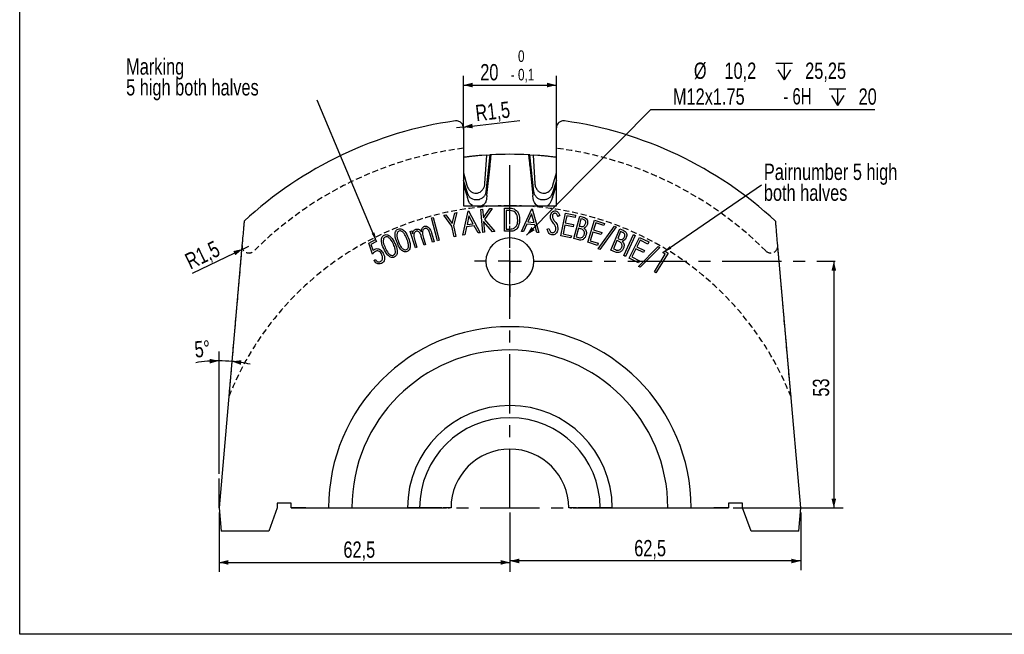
# Model space of a CAD drawing. Header units: millimetres. Extents: x 8 to 834, y 8 to 586.
# Tile 1 of 20: x 8 to 220, y 8 to 140. Entities that reach past the tile are written whole.
import ezdxf

# ---------------------------------------------------------------- set-up
doc = ezdxf.new("R2010")
doc.units = ezdxf.units.MM
doc.linetypes.add('CENTERX2', pattern=[20.32, 12.7, -2.54, 2.54, -2.54])
doc.linetypes.add('HIDDEN', pattern=[1.905, 1.27, -0.635])
for name, color, linetype in [('CENTERLINE', 4, 'CENTERX2'), ('DIMENSIONS', 2, 'Continuous'), ('HIDDEN', 3, 'HIDDEN'), ('TEXT', 2, 'Continuous')]:
    doc.layers.add(name, color=color, linetype=linetype)
doc.layers.add('OUTLINE', color=7, linetype='Continuous', lineweight=25)
doc.styles.add('SLDTEXTSTYLE0', font='TXT', dxfattribs={"width": 0.75})
doc.styles.add('SLDTEXTSTYLE9', font='TXT', dxfattribs={"width": 0.6875})
doc.dimstyles.new('SLDDIMSTYLE14', dxfattribs={"dimtxt": 3.5, "dimasz": 2, "dimexe": 0, "dimexo": 0.0625, "dimgap": 0.875, "dimtad": 1, "dimdec": 4, "dimzin": 12, "dimdsep": 46, "dimtxsty": 'SLDTEXTSTYLE0', "dimsah": 1, "dimcen": 0.09, "dimazin": 3, "dimtfac": 1, "dimtofl": 0, "dimtmove": 0, "dimatfit": 3, "dimfxl": 0, "dimfrac": 2, "dimtolj": 1, "dimtzin": 12, "dimarcsym": 0})
doc.dimstyles.new('SLDDIMSTYLE2', dxfattribs={"dimtxt": 3.5, "dimasz": 2, "dimexe": 0, "dimexo": 0.0625, "dimgap": 0.875, "dimtad": 1, "dimrnd": 1e-09, "dimzin": 12, "dimdsep": 46, "dimtxsty": 'SLDTEXTSTYLE0', "dimsah": 1, "dimcen": 0.09, "dimadec": 0, "dimazin": 3, "dimtfac": 1, "dimtofl": 0, "dimtmove": 0, "dimatfit": 3, "dimfxl": 0, "dimfrac": 2, "dimtolj": 1, "dimtzin": 12, "dimarcsym": 0})
doc.dimstyles.new('SLDDIMSTYLE21', dxfattribs={"dimtxt": 0.18, "dimasz": 2, "dimexe": 0, "dimexo": 0.0625, "dimgap": 0, "dimtad": 0, "dimtih": 1, "dimtoh": 1, "dimdec": 0, "dimrnd": 1e-09, "dimzin": 0, "dimdsep": 46, "dimtxsty": 'Standard', "dimsah": 1, "dimcen": 0.09, "dimadec": 0, "dimazin": 0, "dimtfac": 2, "dimtdec": 0, "dimtofl": 0, "dimtmove": 0, "dimatfit": 3, "dimfxl": 0, "dimfrac": 2, "dimtolj": 1, "dimtzin": 0, "dimarcsym": 0})
doc.dimstyles.new('SLDDIMSTYLE23', dxfattribs={"dimtxt": 3.5, "dimasz": 2, "dimexe": 0, "dimexo": 0.0625, "dimgap": 0.875, "dimtad": 1, "dimdec": 1, "dimrnd": 1e-09, "dimzin": 12, "dimdsep": 46, "dimtxsty": 'SLDTEXTSTYLE0', "dimsah": 1, "dimcen": 0.09, "dimadec": 0, "dimazin": 3, "dimtol": 1, "dimtm": 0.1, "dimtfac": 1, "dimtdec": 1, "dimtofl": 0, "dimtmove": 0, "dimatfit": 3, "dimfxl": 0, "dimfrac": 2, "dimtolj": 1, "dimarcsym": 0})
doc.dimstyles.new('SLDDIMSTYLE24', dxfattribs={"dimtxt": 3.5, "dimasz": 2, "dimexe": 0, "dimexo": 0.0625, "dimgap": 0.875, "dimtad": 0, "dimtih": 1, "dimtoh": 1, "dimdec": 1, "dimrnd": 1e-09, "dimzin": 12, "dimdsep": 46, "dimtxsty": 'SLDTEXTSTYLE0', "dimsah": 1, "dimcen": 0, "dimadec": 0, "dimazin": 3, "dimtfac": 1, "dimtofl": 0, "dimtmove": 0, "dimatfit": 3, "dimfxl": 0, "dimfrac": 2, "dimtolj": 1, "dimtzin": 12, "dimarcsym": 0})
doc.dimstyles.new('SLDDIMSTYLE6', dxfattribs={"dimtxt": 3.5, "dimasz": 2, "dimexe": 0, "dimexo": 0.0625, "dimgap": 0.875, "dimtad": 1, "dimrnd": 1e-09, "dimzin": 12, "dimdsep": 46, "dimtxsty": 'SLDTEXTSTYLE0', "dimsah": 1, "dimcen": 0, "dimadec": 0, "dimazin": 3, "dimtfac": 1, "dimtofl": 0, "dimtmove": 0, "dimatfit": 3, "dimfxl": 0, "dimfrac": 2, "dimtolj": 1, "dimtzin": 12, "dimarcsym": 0})

# ---------------------------------------------------------------- blocks, each defined once
blk = doc.blocks.new('_D_83')
at = {"layer": 'DIMENSIONS'}
for p, q in [((182.95, 88.16), (182.95, 35.16)), ((161.34, 35.16), (184.95, 35.16))]:
    blk.add_line(p, q, dxfattribs=at)
for points in [[(182.95, 88.16), (182.45, 86.16), (183.45, 86.16)], [(182.95, 35.16), (183.45, 37.16), (182.45, 37.16)]]:
    blk.add_solid(points, dxfattribs=at)
at = {"layer": 'DIMENSIONS', "insert": (178.44, 59.08), "char_height": 3.5, "attachment_point": 1, "rotation": 90, "style": 'SLDTEXTSTYLE0'}
blk.add_mtext('53', dxfattribs=at)
blk = doc.blocks.new('_D_84')
at = {"layer": 'DIMENSIONS'}
for p, q in [((50.84, 34.16), (50.84, 21.45)), ((113.34, 34.16), (113.34, 21.45)), ((50.84, 23.45), (113.34, 23.45))]:
    blk.add_line(p, q, dxfattribs=at)
for points in [[(50.84, 23.45), (52.84, 22.95), (52.84, 23.95)], [(113.34, 23.45), (111.34, 23.95), (111.34, 22.95)]]:
    blk.add_solid(points, dxfattribs=at)
at = {"layer": 'DIMENSIONS', "insert": (77.56, 27.96), "char_height": 3.5, "attachment_point": 1, "style": 'SLDTEXTSTYLE0'}
blk.add_mtext('62,5', dxfattribs=at)
blk = doc.blocks.new('_D_85')
at = {"layer": 'DIMENSIONS'}
for p, q in [((113.34, 34.16), (113.34, 21.76)), ((175.84, 34.16), (175.84, 21.76)), ((175.84, 23.76), (113.34, 23.76))]:
    blk.add_line(p, q, dxfattribs=at)
for points in [[(113.34, 23.76), (115.34, 23.26), (115.34, 24.26)], [(175.84, 23.76), (173.84, 24.26), (173.84, 23.26)]]:
    blk.add_solid(points, dxfattribs=at)
at = {"layer": 'DIMENSIONS', "insert": (140.06, 28.27), "char_height": 3.5, "attachment_point": 1, "style": 'SLDTEXTSTYLE0'}
blk.add_mtext('62,5', dxfattribs=at)
blk = doc.blocks.new('_D_86')
at = {"layer": 'DIMENSIONS'}
blk.add_line((50.84, 42.48), (50.84, 68.77), dxfattribs=at)
for start, end in [(90, 99.1151), (85, 90), (77.7627, 85)]:
    blk.add_arc((50.84, 35.16), 31.61, start, end, dxfattribs=at)
for points in [[(50.84, 66.77), (48.82, 67.21), (48.85, 66.21)], [(53.59, 66.65), (55.52, 65.92), (55.64, 66.91)]]:
    blk.add_solid(points, dxfattribs=at)
at = {"layer": 'DIMENSIONS', "insert": (45.42, 70.94), "char_height": 3.5, "attachment_point": 1, "rotation": 5.0861, "style": 'SLDTEXTSTYLE0'}
blk.add_mtext('5°', dxfattribs=at)
blk = doc.blocks.new('_D_87')
at = {"layer": 'DIMENSIONS'}
for p, q in [((103.34, 116.54), (103.34, 128.04)), ((123.34, 116.54), (123.34, 128.04)), ((103.34, 126.04), (123.34, 126.04))]:
    blk.add_line(p, q, dxfattribs=at)
for points in [[(103.34, 126.04), (105.34, 125.54), (105.34, 126.54)], [(123.34, 126.04), (121.34, 126.54), (121.34, 125.54)]]:
    blk.add_solid(points, dxfattribs=at)
at = {"layer": 'DIMENSIONS', "attachment_point": 1, "style": 'SLDTEXTSTYLE0'}
for s, insert, char_height in [('0', (115.08, 133.51), 2.5), ('20', (106.97, 130.56), 3.5), ('0,1', (115.08, 129.54), 2.5), ('-', (113.52, 129.54), 2.5)]:
    blk.add_mtext(s, dxfattribs=dict(at, insert=insert, char_height=char_height))
blk = doc.blocks.new('SW_SYMBOL_HOLE_DEPTH')
at = {"layer": 'DIMENSIONS', "color": 0}
for p, q in [((0, 875), (800, 875)), ((100, 555), (400, 75)), ((400, 875), (400, 75)), ((700, 555), (400, 75))]:
    blk.add_line(p, q, dxfattribs=at)
blk = doc.blocks.new('_D_88')
at = {"layer": 'DIMENSIONS'}
for p, q in [((116.92, 93.79), (143.61, 120.82)), ((143.61, 120.82), (191.79, 120.82))]:
    blk.add_line(p, q, dxfattribs=at)
blk.add_solid([(116.92, 93.79), (118.68, 94.86), (117.97, 95.56)], dxfattribs=at)
at = {"layer": 'DIMENSIONS', "xscale": 0.004470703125, "yscale": 0.004470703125, "zscale": 0.004470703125}
for p in [(170.5, 126.85), (181.98, 121.3)]:
    blk.add_blockref('SW_SYMBOL_HOLE_DEPTH', p, dxfattribs=at)
at = {"layer": 'DIMENSIONS', "char_height": 3.5, "attachment_point": 1}
for s, insert, style in [('%%c', (152.87, 130.88), 'SLDTEXTSTYLE0'), ('10,2', (159.44, 130.88), 'SLDTEXTSTYLE0'), ('25,25', (176.79, 130.88), 'SLDTEXTSTYLE0'), ('M12x1.75', (148.37, 125.33), 'SLDTEXTSTYLE0'), ('- 6H', (172.09, 125.38), 'SLDTEXTSTYLE9'), ('20', (188.27, 125.33), 'SLDTEXTSTYLE0')]:
    blk.add_mtext(s, dxfattribs=dict(at, insert=insert, style=style))
blk = doc.blocks.new('_D_89')
at = {"layer": 'DIMENSIONS'}
for q in [(101.84, 116.86), (115.5, 118.41)]:
    blk.add_line((103.33, 117.03), q, dxfattribs=at)
blk.add_solid([(103.33, 117.03), (105.37, 116.75), (105.26, 117.75)], dxfattribs=at)
at = {"layer": 'DIMENSIONS', "insert": (105.76, 121.73), "char_height": 3.5, "attachment_point": 1, "rotation": 6.4889, "style": 'SLDTEXTSTYLE0'}
blk.add_mtext('R1,5', dxfattribs=at)
blk = doc.blocks.new('_D_90')
at = {"layer": 'DIMENSIONS'}
for q in [(57.27, 91.45), (45.08, 85.54)]:
    blk.add_line((55.92, 90.8), q, dxfattribs=at)
blk.add_solid([(55.92, 90.8), (53.9, 90.37), (54.34, 89.47)], dxfattribs=at)
at = {"layer": 'DIMENSIONS', "insert": (43.16, 89.49), "char_height": 3.5, "attachment_point": 1, "rotation": 25.8867, "style": 'SLDTEXTSTYLE0'}
blk.add_mtext('R1,5', dxfattribs=at)
blk = doc.blocks.new('SW_NOTE_0_11')
at = {"layer": 'TEXT', "color": 0, "char_height": 3.5, "attachment_point": 1, "style": 'SLDTEXTSTYLE0'}
for s, insert in [('Marking', (-41.07, 9)), ('5 high both halves', (-41.07, 4.53))]:
    blk.add_mtext(s, dxfattribs=dict(at, insert=insert))
blk = doc.blocks.new('SW_NOTE_0_12')
at = {"layer": 'TEXT', "color": 0, "char_height": 3.5, "attachment_point": 1, "style": 'SLDTEXTSTYLE0'}
for s, insert in [('Pairnumber 5 high', (0.51, 4.57)), ('both halves', (0.51, 0.09))]:
    blk.add_mtext(s, dxfattribs=dict(at, insert=insert))
blk = doc.blocks.new('SW_CENTERMARKSYMBOL_0')
at = {"layer": 'CENTERLINE', "color": 0}
for p, q in [((0, 5), (0, 7.6)), ((0, 0), (0, 2.5)), ((-5, 0), (-7.6, 0)), ((0, 0), (-2.5, 0)), ((0, 0), (0, -2.5)), ((0, 0), (2.5, 0)), ((5, 0), (69.88, 0)), ((0, -5), (0, -7.6))]:
    blk.add_line(p, q, dxfattribs=at)

msp = doc.modelspace()

# ---------------------------------------------------------------- linework, layer by layer
at = {"layer": 'CENTERLINE'}
for p, q in [((113.3351, 35.16124), (113.3351, 111.16124)), ((66.3351, 35.16124), (160.3351, 35.16124))]:
    msp.add_line(p, q, dxfattribs=at)
at = {"layer": 'HIDDEN'}
for p, q in [((103.3351, 112.46715), (103.3351, 100.11124)), ((123.3351, 100.11124), (123.3351, 112.46715)), ((103.3351, 100.11124), (113.3351, 100.11124)), ((113.3351, 100.11124), (123.3351, 100.11124)), ((55.77123, 91.58145), (52.92147, 59.00859)), ((173.74872, 59.00859), (170.89897, 91.58145))]:
    msp.add_line(p, q, dxfattribs=at)
for centre, radius, start, end in [((113.3351, 35.16124), 77.95, 97.3706368, 134.8878689), ((113.3351, 35.16124), 77.95, 97.3706368, 134.8878689), ((113.3351, 35.16124), 77.95, 45.1121311, 82.6293632), ((113.3351, 35.16124), 77.95, 45.1121311, 82.6293632), ((113.3351, 35.16124), 64.95, 90, 158.4591334), ((113.3351, 35.16124), 64.95, 21.5408666, 90), ((57.26552, 91.45071), 1.5, 175, 314.8878689), ((169.40468, 91.45071), 1.5, 225.1121311, 5)]:
    msp.add_arc(centre, radius, start, end, dxfattribs=at)
at = {"layer": 'OUTLINE'}
for p, q in [((8, 8), (8, 586)), ((103.3351, 115.54158), (103.3351, 100.11124)), ((123.3351, 100.11124), (123.3351, 115.54158)), ((108.35126, 110.99765), (107.33915, 110.92435)), ((107.97136, 104.90919), (108.35126, 110.99765)), ((109.02734, 111.03906), (108.16141, 103.101)), ((108.35126, 110.99765), (109.02204, 111.03876)), ((108.42283, 102.8628), (109.22789, 111.05018)), ((109.22789, 111.05018), (109.02734, 111.03906)), ((117.44231, 111.05018), (118.24736, 102.8628)), ((117.64286, 111.03906), (117.44231, 111.05018)), ((118.50878, 103.101), (117.64286, 111.03906)), ((117.64816, 111.03876), (118.31893, 110.99765)), ((118.31893, 110.99765), (118.69883, 104.90919)), ((119.33105, 110.92435), (118.31893, 110.99765)), ((108.39651, 102.30613), (109.06444, 108.66101)), ((117.60576, 108.66101), (118.27368, 102.30613)), ((103.3351, 107.17422), (104.08021, 104.50022)), ((122.58999, 104.50022), (123.3351, 107.17422)), ((104.27025, 102.69202), (103.3351, 105.53206)), ((103.3351, 104.7005), (104.07487, 102.37067)), ((103.3351, 104.54464), (104.20555, 101.86564)), ((123.3351, 105.53206), (122.39994, 102.69202)), ((122.46464, 101.86564), (123.3351, 104.54464)), ((122.59533, 102.37067), (123.3351, 104.7005)), ((104.42958, 101.17617), (104.20555, 101.86564)), ((108.39651, 102.30613), (108.32073, 101.58515)), ((118.34946, 101.58515), (118.27368, 102.30613)), ((122.46464, 101.86564), (122.24062, 101.17617)), ((103.3351, 100.11124), (123.3351, 100.11124)), ((106.70394, 101.4144), (106.04654, 101.3453)), ((107.63365, 97.50157), (109.02688, 99.49176)), ((109.54971, 99.53382), (107.87003, 97.15201)), ((109.02688, 99.49176), (109.54971, 99.53382)), ((112.15497, 94.63491), (112.18903, 99.60787)), ((112.18903, 99.60787), (112.99131, 99.60186)), ((120.62365, 101.3453), (119.96626, 101.4144)), ((96.48176, 97.50334), (96.83633, 97.59849)), ((97.79687, 92.59448), (96.48176, 97.50334)), ((96.83633, 97.59849), (98.15144, 92.68963)), ((99.11069, 98.0475), (99.5524, 98.13764)), ((100.8635, 95.75083), (99.11069, 98.0475)), ((99.5524, 98.13764), (100.93962, 96.32474)), ((100.93962, 96.32474), (101.4905, 98.53127)), ((101.93221, 98.62142), (101.2411, 95.82694)), ((101.4905, 98.53127), (101.93221, 98.62142)), ((103.21, 93.78856), (104.34481, 98.97285)), ((104.53812, 97.93319), (104.12446, 96.05519)), ((104.34481, 98.97285), (104.43996, 98.98588)), ((104.43996, 98.98588), (106.93496, 94.3124)), ((105.44758, 96.24149), (104.53812, 97.93319)), ((107.08878, 99.3355), (107.48341, 99.36756)), ((107.48841, 94.36255), (107.08878, 99.3355)), ((107.48341, 99.36756), (107.63365, 97.50157)), ((112.55662, 99.12108), (112.52857, 95.10166)), ((112.83005, 99.11908), (112.55662, 99.12108)), ((115.85124, 94.60391), (118.04374, 99.44165)), ((118.01269, 98.38395), (117.21542, 96.63115)), ((118.53854, 96.534), (118.01269, 98.38395)), ((118.04374, 99.44165), (118.1389, 99.43463)), ((118.1389, 99.43463), (119.5762, 94.32947)), ((124.04922, 98.04252), (123.69065, 97.78511)), ((124.27665, 93.63656), (125.27024, 98.51736)), ((125.55369, 97.95847), (125.24319, 96.43303)), ((125.27024, 98.51736), (127.45974, 98.07265)), ((127.36158, 97.59088), (125.55369, 97.95847)), ((127.1071, 93.03458), (128.34809, 97.86932)), ((127.45974, 98.07265), (127.36158, 97.59088)), ((128.34809, 97.86932), (129.09228, 97.67801)), ((101.33826, 93.41809), (100.8635, 95.75083)), ((101.2411, 95.82694), (101.71586, 93.49421)), ((104.01829, 95.55539), (103.64069, 93.84966)), ((105.68496, 95.78977), (104.01829, 95.55539)), ((104.12446, 96.05519), (105.44758, 96.24149)), ((106.52029, 94.25431), (105.68496, 95.78977)), ((107.69675, 96.71331), (107.88305, 94.3946)), ((109.58076, 94.53082), (107.69675, 96.71331)), ((107.87003, 97.15201), (110.09358, 94.57289)), ((117.00709, 96.1634), (116.28193, 94.57186)), ((118.67375, 96.04121), (117.00709, 96.1634)), ((117.21542, 96.63115), (118.53854, 96.534)), ((119.16153, 94.35952), (118.67375, 96.04121)), ((121.36292, 95.05174), (121.72651, 95.25306)), ((125.14604, 95.95527), (124.75642, 94.0402)), ((126.93891, 95.59068), (125.14604, 95.95527)), ((125.24319, 96.43303), (127.03606, 96.06845)), ((127.03606, 96.06845), (126.93891, 95.59068)), ((128.07365, 95.26615), (127.59789, 93.41319)), ((128.28699, 95.21106), (128.07365, 95.26615)), ((128.59549, 97.30041), (128.19885, 95.75293)), ((128.19885, 95.75293), (128.4142, 95.69784)), ((129.03218, 97.18823), (128.59549, 97.30041)), ((130.07194, 92.24801), (131.5493, 96.9906)), ((131.77667, 96.40666), (131.31393, 94.92329)), ((131.5493, 96.9906), (133.68572, 96.32553)), ((133.54049, 95.85779), (131.77667, 96.40666)), ((132.32061, 90.83117), (135.79216, 95.74102)), ((136.17277, 95.6038), (132.69821, 90.69495)), ((133.68572, 96.32553), (133.54049, 95.85779)), ((135.79216, 95.74102), (136.17277, 95.6038)), ((91.8933, 94.57765), (92.24086, 94.68983)), ((93.02611, 91.07003), (91.8933, 94.57765)), ((92.24086, 94.68983), (92.43617, 94.08385)), ((94.88108, 91.66999), (94.30115, 93.46587)), ((94.78593, 93.15537), (95.22964, 91.78217)), ((96.74206, 92.27095), (96.12307, 94.18602)), ((96.48064, 94.3012), (97.09963, 92.38614)), ((101.71586, 93.49421), (101.33826, 93.41809)), ((103.64069, 93.84966), (103.21, 93.78856)), ((106.93496, 94.3124), (106.52029, 94.25431)), ((107.88305, 94.3946), (107.48841, 94.36255)), ((110.09358, 94.57289), (109.58076, 94.53082)), ((113.38494, 94.6259), (112.15497, 94.63491)), ((112.52857, 95.10166), (112.97529, 95.09865)), ((116.28193, 94.57186), (115.85124, 94.60391)), ((119.5762, 94.32947), (119.16153, 94.35952)), ((126.45113, 93.19485), (124.27665, 93.63656)), ((124.75642, 94.0402), (126.54928, 93.67562)), ((126.54928, 93.67562), (126.45113, 93.19485)), ((127.59789, 93.41319), (128.06464, 93.29299)), ((131.16969, 94.45955), (130.59077, 92.59957)), ((132.91849, 93.91468), (131.16969, 94.45955)), ((131.31393, 94.92329), (133.06272, 94.37842)), ((133.06272, 94.37842), (132.91849, 93.91468)), ((135.04835, 90.54613), (136.94639, 95.1505)), ((137.11165, 94.55555), (136.50468, 93.08119)), ((136.94639, 95.1505), (137.65452, 94.85903)), ((137.52631, 94.38427), (137.11165, 94.55555)), ((137.82726, 89.38312), (139.88355, 93.89534)), ((140.23811, 93.73308), (138.18182, 89.22086)), ((138.97833, 88.84083), (141.2059, 93.30697)), ((139.88355, 93.89534), (140.23811, 93.73308)), ((141.2059, 93.30697), (143.18506, 92.31939)), ((55.82552, 92.202), (50.8351, 35.16124)), ((82.99331, 92.04484), (84.4887, 92.82709)), ((83.82063, 89.68407), (82.99331, 92.04484)), ((84.70805, 92.40642), (83.47808, 91.76339)), ((83.47808, 91.76339), (83.93682, 90.46832)), ((84.4887, 92.82709), (84.70805, 92.40642)), ((92.8939, 92.66859), (93.37367, 91.18221)), ((93.37367, 91.18221), (93.02611, 91.07003)), ((95.22964, 91.78217), (94.88108, 91.66999)), ((97.09963, 92.38614), (96.74206, 92.27095)), ((98.15144, 92.68963), (97.79687, 92.59448)), ((128.14376, 92.76816), (127.1071, 93.03458)), ((132.19333, 91.58695), (130.07194, 92.24801)), ((130.59077, 92.59957), (132.33956, 92.0547)), ((132.33956, 92.0547), (132.19333, 91.58695)), ((136.31337, 92.61845), (135.58521, 90.85262)), ((136.5157, 92.53431), (136.31337, 92.61845)), ((136.50468, 93.08119), (136.71001, 92.99605)), ((141.33009, 92.69399), (140.63398, 91.29775)), ((140.63398, 91.29775), (142.25457, 90.48946)), ((140.97759, 87.08546), (145.17431, 91.32825)), ((142.96471, 91.87868), (141.33009, 92.69399)), ((145.53088, 91.12993), (141.33116, 86.89014)), ((143.18506, 92.31939), (142.96471, 91.87868)), ((145.17431, 91.32825), (145.53088, 91.12993)), ((175.8351, 35.16124), (170.84468, 92.202)), ((132.69821, 90.69495), (132.32061, 90.83117)), ((136.03493, 90.13948), (135.04835, 90.54613)), ((135.58521, 90.85262), (136.02992, 90.66933)), ((138.18182, 89.22086), (137.82726, 89.38312)), ((140.41663, 90.86106), (139.54223, 89.10925)), ((139.54223, 89.10925), (141.16283, 88.30096)), ((142.03723, 90.05276), (140.41663, 90.86106)), ((142.25457, 90.48946), (142.03723, 90.05276)), ((144.38849, 85.89186), (146.73826, 89.71297)), ((147.32219, 89.92531), (144.71702, 85.68954)), ((146.21742, 90.03348), (146.67115, 90.32595)), ((146.73826, 89.71297), (146.21742, 90.03348)), ((146.67115, 90.32595), (147.32219, 89.92531)), ((84.07203, 88.34292), (84.4256, 88.52722)), ((140.94348, 87.86025), (138.97833, 88.84083)), ((141.16283, 88.30096), (140.94348, 87.86025)), ((141.33116, 86.89014), (140.97759, 87.08546)), ((144.71702, 85.68954), (144.38849, 85.89186)), ((50.8351, 35.16124), (50.8351, 41.47657)), ((66.3351, 36.16124), (63.3351, 36.16124)), ((63.3351, 36.16124), (63.3351, 35.16124)), ((66.3351, 35.16124), (66.3351, 36.16124)), ((163.3351, 36.16124), (160.3351, 36.16124)), ((160.3351, 36.16124), (160.3351, 35.16124)), ((163.3351, 35.16124), (163.3351, 36.16124)), ((50.8351, 35.16124), (51.27254, 30.16124)), ((63.3351, 35.16124), (61.51525, 30.16124)), ((67.74557, 35.16124), (66.3351, 35.16124)), ((69.47762, 35.16124), (67.74557, 35.16124)), ((69.47762, 35.16124), (74.3851, 35.16124)), ((74.3851, 35.16124), (79.3851, 35.16124)), ((79.3851, 35.16124), (91.3351, 35.16124)), ((93.9351, 35.16124), (91.3351, 35.16124)), ((94.43989, 35.16124), (93.9351, 35.16124)), ((94.9351, 35.16124), (94.43989, 35.16124)), ((95.4851, 35.16124), (94.9351, 35.16124)), ((97.31879, 35.16124), (95.4851, 35.16124)), ((98.73788, 35.16124), (97.31879, 35.16124)), ((98.97907, 35.16124), (99.09027, 35.16124)), ((99.01045, 35.26124), (99.09062, 35.26124)), ((99.40924, 35.16124), (99.09027, 35.16124)), ((99.40924, 35.16124), (99.7282, 35.16124)), ((99.40959, 35.26124), (99.72857, 35.26124)), ((100.04717, 35.16124), (99.7282, 35.16124)), ((100.04717, 35.16124), (100.36613, 35.16124)), ((100.04754, 35.26124), (100.36652, 35.26124)), ((100.6851, 35.16124), (100.36613, 35.16124)), ((126.30406, 35.16124), (125.9851, 35.16124)), ((126.30368, 35.26124), (126.62265, 35.26124)), ((126.30406, 35.16124), (126.62303, 35.16124)), ((126.942, 35.16124), (126.62303, 35.16124)), ((126.94163, 35.26124), (127.2606, 35.26124)), ((126.942, 35.16124), (127.26096, 35.16124)), ((127.57993, 35.16124), (127.26096, 35.16124)), ((127.57958, 35.26124), (127.65974, 35.26124)), ((127.57993, 35.16124), (127.69113, 35.16124)), ((129.35141, 35.16124), (127.93232, 35.16124)), ((131.1851, 35.16124), (129.35141, 35.16124)), ((131.7351, 35.16124), (131.1851, 35.16124)), ((132.23031, 35.16124), (131.7351, 35.16124)), ((132.7351, 35.16124), (132.23031, 35.16124)), ((135.3351, 35.16124), (132.7351, 35.16124)), ((135.3351, 35.16124), (147.2851, 35.16124)), ((147.2851, 35.16124), (152.2851, 35.16124)), ((152.2851, 35.16124), (157.19258, 35.16124)), ((158.92462, 35.16124), (157.19258, 35.16124)), ((160.3351, 35.16124), (158.92462, 35.16124)), ((165.15495, 30.16124), (163.3351, 35.16124)), ((175.39765, 30.16124), (175.8351, 35.16124)), ((61.51525, 30.16124), (51.27254, 30.16124)), ((175.39765, 30.16124), (165.15495, 30.16124)), ((832, 8), (8, 8))]:
    msp.add_line(p, q, dxfattribs=at)
msp.add_circle((113.3351, 88.16124), 5.1, dxfattribs=at)
for radius, start, end in [(84, 98.0127777, 132.8351284), (84, 47.1648716, 81.9872223), (76, 86.968655, 93.031345), (38.95, 0, 180), (33.95, 0, 180), (22, 0, 180), (19.4, 0, 180), (12.65, 0, 180), (14.59722, 179.6074854, 180), (14.24483, 179.5977751, 180), (13.92586, 179.5885621, 180), (13.6069, 179.5789172, 180), (13.28793, 179.5688093, 180), (12.96897, 179.5582042, 180), (12.96897, 0, 0.4417958), (13.28793, 0, 0.4311907), (13.6069, 0, 0.4210828), (13.92586, 0, 0.4114379), (14.24483, 0, 0.4022249), (14.59722, 0, 0.3925146)]:
    msp.add_arc((113.3351, 35.16124), radius, start, end, dxfattribs=at)
for points, knots in [([(103.3351, 116.85579), (103.31553, 117.0312), (103.27128, 117.42791), (102.92888, 117.9418), (102.36156, 118.32471), (101.88148, 118.37697), (101.62811, 118.34144), (101.62601, 118.34115)], [0, 0, 0, 0, 0.160338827, 0.362628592, 0.64738194, 0.997076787, 1, 1, 1, 1]), ([(103.3351, 116.85579), (103.3351, 116.64865), (103.3351, 116.22754), (103.3351, 115.77269), (103.3351, 115.54158)], [0, 0, 0, 0, 0.491895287, 1, 1, 1, 1]), ([(125.04419, 118.34115), (125.04209, 118.34144), (124.78869, 118.37697), (124.30865, 118.32471), (123.74132, 117.9418), (123.39891, 117.4279), (123.35466, 117.0312), (123.3351, 116.85579)], [0, 0, 0, 0, 0.002923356, 0.352618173, 0.637371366, 0.839661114, 1, 1, 1, 1]), ([(123.3351, 115.54158), (123.3351, 115.88487), (123.3351, 116.34028), (123.3351, 116.75395), (123.3351, 116.85579)], [0, 0, 0, 0, 0.753797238, 1, 1, 1, 1]), ([(107.33915, 110.92435), (107.3258, 110.92329), (107.25512, 110.91769), (107.02155, 110.89898), (106.53719, 110.85714), (106.03775, 110.81061), (105.53932, 110.76088), (105.05972, 110.70983), (104.69519, 110.66873), (104.28185, 110.62053), (103.81474, 110.56314), (103.5453, 110.52812), (103.46651, 110.5178), (103.44799, 110.51537)], [0, 0, 0, 0, 0.0386958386, 0.2049789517, 0.3199723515, 0.406291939, 0.4781668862, 0.550229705, 0.6188373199, 0.6550743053, 0.7787722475, 0.9479965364, 1, 1, 1, 1]), ([(109.06444, 108.66101), (109.09884, 108.98837), (109.1677, 109.6435), (109.24918, 110.41872), (109.30524, 110.95215), (109.31244, 111.0206), (109.31605, 111.0549)], [0, 0, 0, 0, 0.250579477, 0.50147869, 0.750193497, 1, 1, 1, 1]), ([(117.35415, 111.0549), (117.35759, 111.02217), (117.36447, 110.95672), (117.41826, 110.44492), (117.49898, 109.67694), (117.56921, 109.00871), (117.60576, 108.66101)], [0, 0, 0, 0, 0.244134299, 0.488271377, 0.733727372, 1, 1, 1, 1]), ([(123.22221, 110.51537), (123.20482, 110.51765), (123.13013, 110.52743), (122.88276, 110.55959), (122.39926, 110.61932), (121.90075, 110.67752), (121.40449, 110.73216), (120.92717, 110.78156), (120.56549, 110.81672), (120.1527, 110.85527), (119.68562, 110.896), (119.42393, 110.91697), (119.34735, 110.92305), (119.33105, 110.92435)], [0, 0, 0, 0, 0.049231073, 0.211510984, 0.324916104, 0.410148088, 0.481617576, 0.553254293, 0.62196858, 0.657931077, 0.782743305, 0.953769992, 1, 1, 1, 1]), ([(104.08021, 104.50022), (104.17647, 104.24429), (104.36131, 103.7529), (104.87251, 103.1992), (105.47405, 102.86313), (106.10218, 102.76869), (106.69091, 102.89919), (107.19064, 103.2025), (107.6, 103.6674), (107.88328, 104.25597), (107.94257, 104.69568), (107.97136, 104.90919)], [0, 0, 0, 0, 0.139319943, 0.267502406, 0.375009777, 0.483017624, 0.578919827, 0.672203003, 0.77318527, 0.889864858, 1, 1, 1, 1]), ([(118.69883, 104.90919), (118.71338, 104.77833), (118.75844, 104.37296), (118.99567, 103.76663), (119.47433, 103.18962), (120.0671, 102.8546), (120.69398, 102.77367), (121.26699, 102.8993), (121.7868, 103.19995), (122.244, 103.68682), (122.48539, 104.15734), (122.57451, 104.44947), (122.58999, 104.50022)], [0, 0, 0, 0, 0.06755943, 0.209267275, 0.32568722, 0.442794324, 0.543340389, 0.636253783, 0.733266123, 0.843122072, 0.972744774, 1, 1, 1, 1]), ([(106.04654, 101.3453), (105.82553, 101.37934), (105.38164, 101.44772), (104.80983, 101.81635), (104.441, 102.25839), (104.31534, 102.57753), (104.27025, 102.69202)], [0, 0, 0, 0, 0.279109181, 0.560561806, 0.842350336, 1, 1, 1, 1]), ([(108.16141, 103.101), (108.1224, 102.90661), (108.03971, 102.49459), (107.66647, 101.95371), (107.19166, 101.58168), (106.84143, 101.46155), (106.70394, 101.4144)], [0, 0, 0, 0, 0.252624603, 0.535452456, 0.817636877, 1, 1, 1, 1]), ([(108.32073, 101.58515), (108.26879, 101.35596), (108.14931, 100.82876), (107.77983, 100.33881), (107.44933, 100.16746), (107.34089, 100.11124)], [0, 0, 0, 0, 0.340689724, 0.783671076, 1, 1, 1, 1]), ([(119.26228, 100.11124), (119.02693, 100.30382), (118.64168, 100.61908), (118.39976, 101.21884), (118.35823, 101.52125), (118.34946, 101.58515)], [0, 0, 0, 0, 0.5532212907, 0.9056036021, 1, 1, 1, 1]), ([(119.96626, 101.4144), (119.75715, 101.49365), (119.33718, 101.65282), (118.85451, 102.13228), (118.58564, 102.64135), (118.52908, 102.97963), (118.50878, 103.101)], [0, 0, 0, 0, 0.2791096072, 0.5605626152, 0.8423493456, 1, 1, 1, 1]), ([(122.39994, 102.69202), (122.32136, 102.50999), (122.15481, 102.12417), (121.67728, 101.67271), (121.1355, 101.40752), (120.76794, 101.36284), (120.62365, 101.3453)], [0, 0, 0, 0, 0.252622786, 0.53545348, 0.817636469, 1, 1, 1, 1]), ([(105.27991, 100.15797), (105.13389, 100.23819), (104.81785, 100.41181), (104.55496, 100.83005), (104.45136, 101.11604), (104.42958, 101.17617)], [0, 0, 0, 0, 0.404149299, 0.874708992, 1, 1, 1, 1]), ([(112.99131, 99.60186), (113.23174, 99.59959), (113.66058, 99.59554), (114.06962, 99.46911), (114.24932, 99.41356)], [0, 0, 0, 0, 0.56065945, 1, 1, 1, 1]), ([(122.24062, 101.17617), (122.14426, 100.95774), (121.93653, 100.4868), (121.58091, 100.24232), (121.39023, 100.11124)], [0, 0, 0, 0, 0.463818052, 1, 1, 1, 1]), ([(114.02497, 98.96885), (113.80504, 99.02111), (113.4118, 99.11457), (113.00802, 99.1177), (112.83005, 99.11908)], [0, 0, 0, 0, 0.559251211, 1, 1, 1, 1]), ([(115.03759, 97.03174), (114.99819, 97.46953), (114.94322, 98.08035), (114.47794, 98.72609), (114.17588, 98.88797), (114.02497, 98.96885)], [0, 0, 0, 0, 0.558691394, 0.77951874, 1, 1, 1, 1]), ([(114.24932, 99.41356), (114.47066, 99.27025), (114.9142, 98.98306), (115.35255, 98.11925), (115.40014, 97.44667), (115.42921, 97.03575)], [0, 0, 0, 0, 0.2792719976, 0.5596547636, 1, 1, 1, 1]), ([(122.15219, 97.20619), (122.1075, 97.3502), (122.02766, 97.60749), (122.05362, 97.87478), (122.06505, 97.99245)], [0, 0, 0, 0, 0.559761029, 1, 1, 1, 1]), ([(122.06505, 97.99245), (122.10116, 98.14472), (122.1733, 98.44886), (122.44549, 98.79988), (122.80132, 99.01067), (123.0484, 99.00626), (123.17182, 99.00407)], [0, 0, 0, 0, 0.2806228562, 0.5605202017, 0.7804904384, 1, 1, 1, 1]), ([(122.46469, 97.95138), (122.45856, 97.81748), (122.4476, 97.57791), (122.55815, 97.36653), (122.60691, 97.2733)], [0, 0, 0, 0, 0.558914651, 1, 1, 1, 1]), ([(123.08468, 98.49625), (122.99711, 98.49722), (122.82177, 98.49917), (122.62643, 98.33844), (122.50739, 98.15063), (122.47892, 98.0178), (122.46469, 97.95138)], [0, 0, 0, 0, 0.278889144, 0.55839749, 0.779186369, 1, 1, 1, 1]), ([(123.69065, 97.78511), (123.62376, 97.95699), (123.53066, 98.19624), (123.29492, 98.43751), (123.15473, 98.47668), (123.08468, 98.49625)], [0, 0, 0, 0, 0.560731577, 0.780490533, 1, 1, 1, 1]), ([(123.17182, 99.00407), (123.29572, 98.96685), (123.54375, 98.89236), (123.85002, 98.53157), (123.97359, 98.2282), (124.04922, 98.04252)], [0, 0, 0, 0, 0.2791252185, 0.558790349, 1, 1, 1, 1]), ([(129.09228, 97.67801), (129.27434, 97.62643), (129.63624, 97.5239), (129.98395, 97.09669), (130.07688, 96.6174), (130.02546, 96.32829), (129.99973, 96.18362)], [0, 0, 0, 0, 0.280973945, 0.55850083, 0.779081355, 1, 1, 1, 1]), ([(56.22425, 96.75954), (56.22391, 96.75568), (56.2227, 96.74179), (56.20469, 96.53595), (56.15272, 95.94194), (56.0527, 94.79875), (55.93559, 93.46022), (55.85325, 92.51899), (55.82552, 92.202)], [0, 0, 0, 0, 0.04608614, 0.16557164, 0.316002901, 0.527633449, 0.840916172, 1, 1, 1, 1]), ([(94.27912, 94.51955), (94.32754, 94.79108), (94.3951, 95.16995), (94.7169, 95.55188), (94.9132, 95.64025), (95.01129, 95.68441)], [0, 0, 0, 0, 0.558604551, 0.779443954, 1, 1, 1, 1]), ([(95.0824, 95.22368), (94.99436, 95.18152), (94.81807, 95.0971), (94.5912, 94.77063), (94.46817, 94.08339), (94.65866, 93.52704), (94.78593, 93.15537)], [0, 0, 0, 0, 0.12487013, 0.250049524, 0.498989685, 1, 1, 1, 1]), ([(95.01129, 95.68441), (95.1039, 95.70501), (95.28912, 95.7462), (95.66418, 95.65602), (96.18594, 95.21081), (96.36264, 94.66542), (96.48064, 94.3012)], [0, 0, 0, 0, 0.125257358, 0.25051504, 0.499496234, 1, 1, 1, 1]), ([(96.12307, 94.18602), (96.04525, 94.45688), (95.94797, 94.79546), (95.67169, 95.11079), (95.494, 95.22182), (95.28606, 95.27081), (95.15029, 95.23939), (95.0824, 95.22368)], [0, 0, 0, 0, 0.50015531, 0.62522358, 0.750219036, 0.875090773, 1, 1, 1, 1]), ([(112.97529, 95.09865), (113.18636, 95.09637), (113.56283, 95.0923), (113.92844, 95.18022), (114.08907, 95.21884)], [0, 0, 0, 0, 0.560652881, 1, 1, 1, 1]), ([(115.42921, 97.03575), (115.40347, 96.70067), (115.35206, 96.0317), (114.92879, 95.16365), (114.18386, 94.65254), (113.65206, 94.6348), (113.38494, 94.6259)], [0, 0, 0, 0, 0.280905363, 0.56081689, 0.779401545, 1, 1, 1, 1]), ([(114.08907, 95.21884), (114.26411, 95.32346), (114.61494, 95.53314), (114.9691, 96.1946), (115.01161, 96.71425), (115.03759, 97.03174)], [0, 0, 0, 0, 0.279204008, 0.559612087, 1, 1, 1, 1]), ([(121.72651, 95.25306), (121.79043, 95.03572), (121.87949, 94.73293), (122.13574, 94.40214), (122.30712, 94.34504), (122.39257, 94.31657)], [0, 0, 0, 0, 0.56051494, 0.780861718, 1, 1, 1, 1]), ([(122.64297, 96.44097), (122.53956, 96.57649), (122.35502, 96.81834), (122.21413, 97.08775), (122.15219, 97.20619)], [0, 0, 0, 0, 0.5603936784, 1, 1, 1, 1]), ([(122.60691, 97.2733), (122.68224, 97.1655), (122.81678, 96.97299), (122.96038, 96.78716), (123.02358, 96.70539)], [0, 0, 0, 0, 0.559924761, 1, 1, 1, 1]), ([(123.17382, 95.54954), (123.09071, 95.72546), (122.94219, 96.03984), (122.73446, 96.31832), (122.64297, 96.44097)], [0, 0, 0, 0, 0.559583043, 1, 1, 1, 1]), ([(123.02358, 96.70539), (123.24187, 96.41813), (123.63064, 95.90653), (123.63963, 95.26915), (123.64357, 94.98964)], [0, 0, 0, 0, 0.561469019, 1, 1, 1, 1]), ([(123.22891, 95.04373), (123.23623, 95.14028), (123.24931, 95.3128), (123.1969, 95.47716), (123.17382, 95.54954)], [0, 0, 0, 0, 0.559640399, 1, 1, 1, 1]), ([(128.4142, 95.69784), (128.55307, 95.66328), (128.82881, 95.59464), (129.23518, 95.69236), (129.49444, 95.96735), (129.56953, 96.17825), (129.60711, 96.28378)], [0, 0, 0, 0, 0.281544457, 0.559028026, 0.779330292, 1, 1, 1, 1]), ([(129.60711, 96.28378), (129.62765, 96.39738), (129.66858, 96.62364), (129.5378, 96.93792), (129.29023, 97.10954), (129.11831, 97.16196), (129.03218, 97.18823)], [0, 0, 0, 0, 0.280379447, 0.558461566, 0.778810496, 1, 1, 1, 1]), ([(129.99973, 96.18362), (129.92004, 95.96451), (129.77775, 95.57324), (129.41441, 95.37876), (129.25454, 95.2932)], [0, 0, 0, 0, 0.560007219, 1, 1, 1, 1]), ([(129.25454, 95.2932), (129.37036, 95.19309), (129.60163, 94.99318), (129.81332, 94.47009), (129.75804, 94.0794), (129.72429, 93.84087)], [0, 0, 0, 0, 0.280927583, 0.560987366, 1, 1, 1, 1]), ([(170.84468, 92.202), (170.79113, 92.81406), (170.69408, 93.92336), (170.57361, 95.30031), (170.49718, 96.17392), (170.45388, 96.66887), (170.44854, 96.72992), (170.44595, 96.75954)], [0, 0, 0, 0, 0.306233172, 0.555020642, 0.735761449, 0.871741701, 1, 1, 1, 1]), ([(86.22247, 90.89324), (86.00455, 91.39124), (85.67811, 92.13723), (85.71889, 93.1051), (85.97746, 93.59577), (86.20834, 93.73926), (86.32363, 93.81091)], [0, 0, 0, 0, 0.500799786, 0.750178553, 0.875250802, 1, 1, 1, 1]), ([(86.53297, 93.38823), (86.44359, 93.3266), (86.26438, 93.20302), (86.09331, 92.79245), (86.11649, 92.02396), (86.38424, 91.43302), (86.56301, 91.03847)], [0, 0, 0, 0, 0.124437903, 0.249525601, 0.498920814, 1, 1, 1, 1]), ([(86.32363, 93.81091), (86.45365, 93.85249), (86.71397, 93.93574), (87.25867, 93.81769), (88.03265, 93.22712), (88.39832, 92.49474), (88.64234, 92.00602)], [0, 0, 0, 0, 0.124847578, 0.249957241, 0.499482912, 1, 1, 1, 1]), ([(88.31482, 91.84376), (88.12239, 92.23025), (87.83408, 92.80935), (87.27005, 93.32804), (86.84856, 93.46903), (86.63797, 93.41511), (86.53297, 93.38823)], [0, 0, 0, 0, 0.50095012, 0.750576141, 0.875631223, 1, 1, 1, 1]), ([(89.07975, 92.19012), (88.888, 92.6969), (88.60076, 93.45602), (88.68514, 94.41724), (88.96354, 94.89544), (89.2007, 95.02705), (89.31914, 95.09277)], [0, 0, 0, 0, 0.5007850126, 0.7501372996, 0.8752218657, 1, 1, 1, 1]), ([(89.50643, 94.65907), (89.41443, 94.60212), (89.22991, 94.48792), (89.04392, 94.08547), (89.02997, 93.321), (89.26583, 92.71914), (89.4233, 92.31733)], [0, 0, 0, 0, 0.124390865, 0.249460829, 0.498919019, 1, 1, 1, 1]), ([(89.31914, 95.09277), (89.45073, 95.12753), (89.71424, 95.19715), (90.24919, 95.04658), (90.987, 94.41836), (91.31368, 93.67065), (91.53168, 93.17169)], [0, 0, 0, 0, 0.124813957, 0.249919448, 0.499457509, 1, 1, 1, 1]), ([(91.19814, 93.02746), (91.02634, 93.42194), (90.76892, 94.01301), (90.23648, 94.5599), (89.82471, 94.72398), (89.61235, 94.68067), (89.50643, 94.65907)], [0, 0, 0, 0, 0.500972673, 0.750628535, 0.87562664, 1, 1, 1, 1]), ([(91.53168, 93.17169), (91.71866, 92.66058), (91.99883, 91.89472), (91.89603, 90.93021), (91.60912, 90.45545), (91.37176, 90.32245), (91.25323, 90.25603)], [0, 0, 0, 0, 0.500585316, 0.750086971, 0.875193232, 1, 1, 1, 1]), ([(92.43617, 94.08385), (92.46114, 94.2039), (92.5057, 94.41816), (92.60837, 94.61103), (92.65352, 94.69583)], [0, 0, 0, 0, 0.560301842, 1, 1, 1, 1]), ([(92.65352, 94.69583), (92.72808, 94.79113), (92.86127, 94.96135), (93.05919, 95.04544), (93.1463, 95.08245)], [0, 0, 0, 0, 0.5598885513, 1, 1, 1, 1]), ([(93.22243, 94.62272), (93.1389, 94.58308), (92.97163, 94.5037), (92.7527, 94.19859), (92.60598, 93.55467), (92.77863, 93.02333), (92.8939, 92.66859)], [0, 0, 0, 0, 0.124975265, 0.250277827, 0.499450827, 1, 1, 1, 1]), ([(93.1463, 95.08245), (93.2735, 95.10379), (93.52814, 95.14651), (93.97055, 94.95837), (94.16205, 94.68603), (94.27912, 94.51955)], [0, 0, 0, 0, 0.279510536, 0.559577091, 1, 1, 1, 1]), ([(94.30115, 93.46587), (94.21763, 93.7538), (94.11322, 94.11369), (93.84284, 94.47138), (93.6612, 94.60271), (93.44164, 94.67027), (93.29552, 94.63857), (93.22243, 94.62272)], [0, 0, 0, 0, 0.5005198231, 0.6256205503, 0.7505627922, 0.8752353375, 1, 1, 1, 1]), ([(122.35551, 93.83179), (122.20446, 93.87843), (121.90179, 93.97187), (121.54424, 94.43125), (121.43176, 94.81619), (121.36292, 95.05174)], [0, 0, 0, 0, 0.278837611, 0.558711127, 1, 1, 1, 1]), ([(123.64357, 94.98964), (123.60062, 94.81421), (123.51475, 94.4635), (123.18488, 94.07557), (122.78362, 93.82009), (122.4981, 93.82789), (122.35551, 93.83179)], [0, 0, 0, 0, 0.280367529, 0.560522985, 0.780521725, 1, 1, 1, 1]), ([(122.39257, 94.31657), (122.50878, 94.31841), (122.74166, 94.32211), (123.00705, 94.52806), (123.16842, 94.77842), (123.20874, 94.95527), (123.22891, 95.04373)], [0, 0, 0, 0, 0.278556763, 0.558193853, 0.779003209, 1, 1, 1, 1]), ([(128.06464, 93.29299), (128.21268, 93.25603), (128.50656, 93.18266), (128.93418, 93.30378), (129.20658, 93.59625), (129.28795, 93.82006), (129.32866, 93.93202)], [0, 0, 0, 0, 0.281459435, 0.558723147, 0.779254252, 1, 1, 1, 1]), ([(129.72429, 93.84087), (129.6578, 93.65105), (129.52495, 93.27181), (129.1086, 92.87645), (128.61284, 92.68895), (128.30023, 92.74174), (128.14376, 92.76816)], [0, 0, 0, 0, 0.280345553, 0.560085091, 0.779824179, 1, 1, 1, 1]), ([(128.94104, 94.9807), (128.82246, 95.03356), (128.61055, 95.12803), (128.38593, 95.18567), (128.28699, 95.21106)], [0, 0, 0, 0, 0.559523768, 1, 1, 1, 1]), ([(129.32866, 93.93202), (129.34821, 94.04306), (129.38729, 94.26498), (129.3102, 94.57534), (129.15627, 94.82478), (129.01279, 94.92872), (128.94104, 94.9807)], [0, 0, 0, 0, 0.280050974, 0.559716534, 0.77984602, 1, 1, 1, 1]), ([(136.71001, 92.99605), (136.84242, 92.94244), (137.1053, 92.83602), (137.52029, 92.87742), (137.81443, 93.11328), (137.91746, 93.31151), (137.96902, 93.41071)], [0, 0, 0, 0, 0.281571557, 0.558996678, 0.779309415, 1, 1, 1, 1]), ([(138.34162, 93.25747), (138.23239, 93.05215), (138.03737, 92.68556), (137.65185, 92.54296), (137.48224, 92.48023)], [0, 0, 0, 0, 0.560068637, 1, 1, 1, 1]), ([(137.96902, 93.41071), (138.00477, 93.52013), (138.07599, 93.73811), (137.99129, 94.06696), (137.77026, 94.27078), (137.60773, 94.3464), (137.52631, 94.38427)], [0, 0, 0, 0, 0.280354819, 0.558558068, 0.778867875, 1, 1, 1, 1]), ([(137.65452, 94.85903), (137.82686, 94.78262), (138.16939, 94.63074), (138.45451, 94.16124), (138.47725, 93.67505), (138.38685, 93.39673), (138.34162, 93.25747)], [0, 0, 0, 0, 0.280966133, 0.558421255, 0.77904397, 1, 1, 1, 1]), ([(86.56301, 91.03847), (86.74607, 90.6458), (87.02023, 90.0577), (87.59012, 89.54289), (88.0122, 89.40371), (88.22283, 89.45861), (88.32784, 89.48599)], [0, 0, 0, 0, 0.501064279, 0.750446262, 0.875581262, 1, 1, 1, 1]), ([(88.71546, 90.6228), (88.66161, 90.85766), (88.56542, 91.27722), (88.39142, 91.67058), (88.31482, 91.84376)], [0, 0, 0, 0, 0.559765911, 1, 1, 1, 1]), ([(88.64234, 92.00602), (88.85602, 91.50302), (89.1762, 90.74933), (89.11448, 89.77873), (88.85114, 89.28837), (88.61904, 89.14428), (88.50312, 89.07232)], [0, 0, 0, 0, 0.500538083, 0.750002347, 0.875146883, 1, 1, 1, 1]), ([(91.25323, 90.25603), (91.12232, 90.22197), (90.8602, 90.15378), (90.3291, 90.30724), (89.60812, 90.94694), (89.29126, 91.69247), (89.07975, 92.19012)], [0, 0, 0, 0, 0.124785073, 0.24986611, 0.499278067, 1, 1, 1, 1]), ([(89.4233, 92.31733), (89.586, 91.91737), (89.82969, 91.31832), (90.36821, 90.77481), (90.78052, 90.61221), (90.99305, 90.65592), (91.09898, 90.6777)], [0, 0, 0, 0, 0.501096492, 0.750546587, 0.875667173, 1, 1, 1, 1]), ([(91.09898, 90.6777), (91.20044, 90.74367), (91.40401, 90.87604), (91.56899, 91.29308), (91.54956, 91.60115), (91.53769, 91.78948)], [0, 0, 0, 0, 0.278591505, 0.558972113, 1, 1, 1, 1]), ([(91.53769, 91.78948), (91.49535, 92.02641), (91.41973, 92.44968), (91.26587, 92.85085), (91.19814, 93.02746)], [0, 0, 0, 0, 0.559770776, 1, 1, 1, 1]), ([(136.02992, 90.66933), (136.17095, 90.61231), (136.45089, 90.49914), (136.89016, 90.55938), (137.19872, 90.81132), (137.31093, 91.02045), (137.36706, 91.12506)], [0, 0, 0, 0, 0.281469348, 0.55871153, 0.779271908, 1, 1, 1, 1]), ([(137.74466, 90.98083), (137.65245, 90.80275), (137.46822, 90.44697), (137.00346, 90.11226), (136.48735, 89.99629), (136.18583, 90.09172), (136.03493, 90.13948)], [0, 0, 0, 0, 0.28029561, 0.560029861, 0.779797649, 1, 1, 1, 1]), ([(137.13068, 92.2148), (137.02077, 92.28375), (136.82432, 92.40697), (136.61007, 92.49537), (136.5157, 92.53431)], [0, 0, 0, 0, 0.5595061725, 1, 1, 1, 1]), ([(137.36706, 91.12506), (137.40186, 91.23201), (137.47143, 91.44578), (137.43851, 91.763), (137.32176, 92.03106), (137.19438, 92.15356), (137.13068, 92.2148)], [0, 0, 0, 0, 0.280077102, 0.559801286, 0.779896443, 1, 1, 1, 1]), ([(137.48224, 92.48023), (137.58235, 92.36515), (137.7823, 92.1353), (137.91942, 91.5899), (137.81091, 91.21171), (137.74466, 90.98083)], [0, 0, 0, 0, 0.280846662, 0.560953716, 1, 1, 1, 1]), ([(84.43662, 90.30907), (84.3025, 90.2112), (84.06253, 90.0361), (83.89467, 89.79182), (83.82063, 89.68407)], [0, 0, 0, 0, 0.558910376, 1, 1, 1, 1]), ([(83.93682, 90.46832), (83.9973, 90.53241), (84.10531, 90.64685), (84.2394, 90.72876), (84.29839, 90.7648)], [0, 0, 0, 0, 0.560066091, 1, 1, 1, 1]), ([(84.29839, 90.7648), (84.43097, 90.81766), (84.69611, 90.92338), (85.12781, 90.85434), (85.68535, 90.58012), (85.95052, 90.17576), (86.13634, 89.8924)], [0, 0, 0, 0, 0.186858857, 0.373720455, 0.561140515, 1, 1, 1, 1]), ([(85.77175, 89.72513), (85.69208, 89.85633), (85.53307, 90.11818), (85.17473, 90.36735), (84.77437, 90.44552), (84.54926, 90.35458), (84.43662, 90.30907)], [0, 0, 0, 0, 0.280821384, 0.560497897, 0.780072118, 1, 1, 1, 1]), ([(85.54839, 88.13559), (85.63986, 88.20006), (85.82304, 88.32917), (85.94888, 88.64792), (86.01205, 89.12808), (85.87076, 89.47914), (85.77175, 89.72513)], [0, 0, 0, 0, 0.186449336, 0.373387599, 0.560932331, 1, 1, 1, 1]), ([(86.13634, 89.8924), (86.22726, 89.67933), (86.40889, 89.2537), (86.42289, 88.59805), (86.19891, 88.02216), (85.89473, 87.81597), (85.74271, 87.71291)], [0, 0, 0, 0, 0.280753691, 0.560844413, 0.780507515, 1, 1, 1, 1]), ([(88.50312, 89.07232), (88.37373, 89.03142), (88.11462, 88.94952), (87.57415, 89.07321), (86.8154, 89.67378), (86.45983, 90.40506), (86.22247, 90.89324)], [0, 0, 0, 0, 0.1247990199, 0.2499082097, 0.4992693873, 1, 1, 1, 1]), ([(88.32784, 89.48599), (88.42649, 89.55713), (88.62439, 89.69984), (88.77101, 90.12597), (88.73653, 90.43431), (88.71546, 90.6228)], [0, 0, 0, 0, 0.278689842, 0.559050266, 1, 1, 1, 1]), ([(85.74271, 87.71291), (85.56734, 87.65195), (85.2159, 87.52978), (84.56012, 87.75645), (84.25709, 88.12056), (84.07203, 88.34292)], [0, 0, 0, 0, 0.279398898, 0.559929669, 1, 1, 1, 1]), ([(84.4256, 88.52722), (84.50189, 88.4317), (84.65412, 88.24111), (84.95996, 88.07828), (85.27775, 88.03563), (85.45826, 88.1023), (85.54839, 88.13559)], [0, 0, 0, 0, 0.280775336, 0.560258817, 0.78044184, 1, 1, 1, 1])]:
    msp.add_open_spline(points, degree=3, knots=knots, dxfattribs=at)

# ---------------------------------------------------------------- block references
at = {"layer": 'CENTERLINE'}
msp.add_blockref('SW_CENTERMARKSYMBOL_0', (113.3351, 88.16124), dxfattribs=at)
at = {"layer": 'TEXT'}
for name, p in [('SW_NOTE_0_11', (71.9409, 122.77826)), ('SW_NOTE_0_12', (167.40336, 104.57291))]:
    msp.add_blockref(name, p, dxfattribs=at)

# ---------------------------------------------------------------- dimensions: what is measured, and where the dimension line sits
at = {"layer": 'DIMENSIONS'}
for base, p1, p2, dimstyle, picture, middle in [((123.3351, 126.04349), (103.3351, 115.54159), (123.3351, 115.54159), 'SLDDIMSTYLE23', '_D_87', (113.3351, 126.04349)), ((113.3351, 23.44688), (50.8351, 35.16124), (113.3351, 35.16124), 'SLDDIMSTYLE2', '_D_84', (82.0851, 23.44688)), ((113.3351, 23.75667), (175.8351, 35.16124), (113.3351, 35.16124), 'SLDDIMSTYLE2', '_D_85', (144.5851, 23.75667))]:
    dim = msp.add_linear_dim(base=base, p1=p1, p2=p2, dimstyle=dimstyle, dxfattribs=at)
    dim.commit()
    dim.dimension.update_dxf_attribs({"geometry": picture, "text_midpoint": middle, "dimtype": 160})
dim = msp.add_diameter_dim_2p(p1=(109.75144, 86.53255), p2=(116.91875, 93.78993), text='<> {\\fGDT;x} 25.25\\PM12x1.75 - 6H {\\fGDT;x} 20\\P', dimstyle='SLDDIMSTYLE24', dxfattribs=at)
dim.commit()
dim.dimension.update_dxf_attribs({"geometry": '_D_88', "text_midpoint": (168.49471, 126.42525), "dimtype": 163})
for center, mpoint, picture, middle in [((101.8351, 116.85579), (103.32549, 117.02531), '_D_89', (111.25704, 117.92745)), ((57.26552, 91.45071), (55.91603, 90.79582), '_D_90', (48.90991, 87.39585))]:
    dim = msp.add_radius_dim(center=center, mpoint=mpoint, dimstyle='SLDDIMSTYLE6', dxfattribs=at)
    dim.commit()
    dim.dimension.update_dxf_attribs({"geometry": picture, "text_midpoint": middle, "dimtype": 164})
dim = msp.add_angular_dim_2l(base=(52.21387, 66.74023), line1=((56.22425, 96.75954), (50.8351, 35.16124)), line2=((50.8351, 35.16124), (50.8351, 41.47657)), dimstyle='SLDDIMSTYLE14', dxfattribs=at)
dim.commit()
dim.dimension.update_dxf_attribs({"geometry": '_D_86', "text_midpoint": (48.03286, 66.64586), "dimtype": 162})
dim = msp.add_linear_dim(base=(182.94895, 35.16124), p1=(183.21234, 88.16124), p2=(160.3351, 35.16124), angle=90, dimstyle='SLDDIMSTYLE2', dxfattribs=at)
dim.commit()
dim.dimension.update_dxf_attribs({"geometry": '_D_83', "text_midpoint": (182.94895, 61.66124), "dimtype": 160})

# ---------------------------------------------------------------- leaders
at = {"layer": 'TEXT'}
for points in [[(84.70805, 92.40642), (71.9409, 122.77826)], [(146.21742, 90.03348), (167.40336, 104.57291)]]:
    msp.add_leader(points, dimstyle='SLDDIMSTYLE21', dxfattribs=at)

doc.saveas('drawing.dxf')
